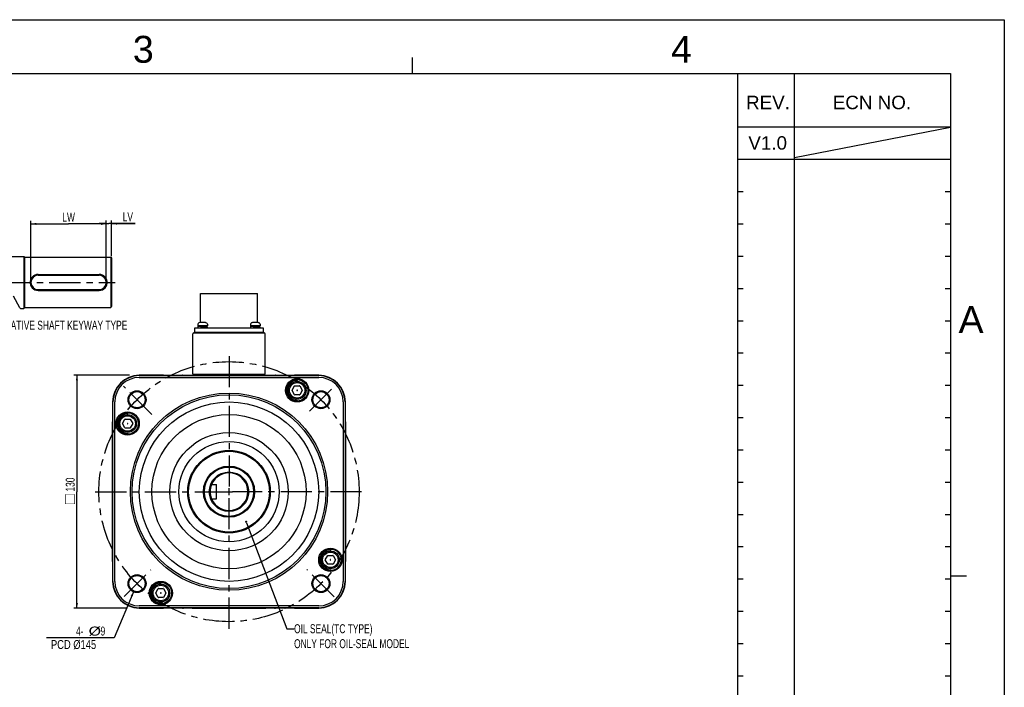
# Model space of a CAD drawing. Header units: millimetres. Extents: x -95 to 535, y -111 to 334.
# Tile 19 of 19: x 261 to 535, y 148 to 334. Entities that reach past the tile are written whole.
import ezdxf
from ezdxf.enums import TextEntityAlignment as Align

# ---------------------------------------------------------------- set-up
doc = ezdxf.new("R2010")
doc.units = ezdxf.units.MM
doc.header["$LTSCALE"] = 23.1
doc.linetypes.add('CENTER', pattern=[0.6, 0.375, -0.075, 0.075, -0.075])
doc.layers.get('0').update_dxf_attribs({"linetype": 'CONTINUOUS'})
for name, color, linetype in [('02___PRT_ALL_AXES', 7, 'CONTINUOUS'), ('3_ALL_AXES', 7, 'CONTINUOUS'), ('7_ALL_FEATURES', 7, 'CONTINUOUS'), ('AXS', 7, 'CONTINUOUS'), ('DEFAULT_1', 7, 'CENTER'), ('DIM', 6, 'CONTINUOUS'), ('DRAWING FRAME', 1, 'CONTINUOUS')]:
    doc.layers.add(name, color=color, linetype=linetype)
doc.styles.add('ARIAL', font='ARIAL.TTF')
doc.styles.get("Standard").update_dxf_attribs({"font": 'txt', "width": 0.7})
doc.dimstyles.new('DIMSTYLE_1', dxfattribs={"dimtxt": 2.5, "dimasz": 1.5, "dimexe": 0.18, "dimexo": 0.0625, "dimgap": 0.09, "dimtad": 1, "dimlfac": 2, "dimdsep": 46, "dimtxsty": 'Standard', "dimblk": '_FILLED', "dimblk1": '_FILLED', "dimblk2": '_FILLED', "dimcen": 0.09, "dimadec": 0, "dimazin": 0, "dimtp": 0.01, "dimtm": 0.01, "dimtfac": 1, "dimtofl": 0, "dimtmove": 0, "dimatfit": 3, "dimldrblk": '_FILLED', "dimfxl": 0, "dimtolj": 1, "dimarcsym": 0})
doc.dimstyles.new('DIMSTYLE_2', dxfattribs={"dimtxt": 2.5, "dimasz": 1.5, "dimexe": 0.18, "dimexo": 0.0625, "dimgap": 0.09, "dimtad": 1, "dimtih": 1, "dimtoh": 1, "dimlfac": 2, "dimdsep": 46, "dimtxsty": 'Standard', "dimblk": '_FILLED', "dimblk1": '_FILLED', "dimblk2": '_FILLED', "dimcen": 0.09, "dimadec": 0, "dimazin": 0, "dimtp": 0.01, "dimtm": 0.01, "dimtfac": 1, "dimtofl": 0, "dimtmove": 0, "dimatfit": 3, "dimldrblk": '_FILLED', "dimfxl": 0, "dimtolj": 1, "dimarcsym": 0})

# ---------------------------------------------------------------- blocks, each defined once
blk = doc.blocks.new('_FILLED')
at = {"color": 0, "linetype": 'ByBlock'}
blk.add_solid([(0, 0), (-1, 0.2), (-1, -0.2)], dxfattribs=at)
blk = doc.blocks.new('*D4')
at = {"color": 7, "linetype": 'Continuous'}
for p, q in [((291.6, 235.32), (276.04, 235.32)), ((276.94, 235.32), (276.94, 202.82)), ((276.94, 170.32), (276.94, 202.82)), ((290.9, 170.32), (276.04, 170.32))]:
    blk.add_line(p, q, dxfattribs=at)
at = {"color": 7, "linetype": 'Continuous', "xscale": 1.5, "yscale": 1.5, "zscale": 1.5}
for p, rotation in [((276.94, 235.32), 90), ((276.94, 170.32), 270)]:
    blk.add_blockref('_FILLED', p, dxfattribs=dict(at, rotation=rotation))
at = {"color": 7, "linetype": 'Continuous', "width": 0.7}
blk.add_text('130', height=2.5, rotation=90, dxfattribs=at).set_placement((276.32, 202.85))
blk = doc.blocks.new('*D6')
at = {"color": 7, "linetype": 'Continuous'}
for p, q in [((292.82, 175.12), (287.29, 162.08)), ((286.54, 162.08), (268.46, 162.08)), ((287.29, 162.08), (286.54, 162.08))]:
    blk.add_line(p, q, dxfattribs=at)
at = {"color": 7, "linetype": 'Continuous', "xscale": 1.5, "yscale": 1.5, "zscale": 1.5, "rotation": 66.9843590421}
blk.add_blockref('_FILLED', (292.82, 175.12), dxfattribs=at)
at = {"color": 7, "linetype": 'Continuous'}
for s, width, p in [('4-', 0.7, (276.71, 162.71)), ('%%c', 1.333333, (280.21, 162.71)), ('9', 0.7, (283.54, 162.71)), ('PCD %%c145', 0.779167, (269.71, 158.96))]:
    blk.add_text(s, height=2.5, dxfattribs=dict(at, width=width)).set_placement(p)
blk = doc.blocks.new('*D11')
at = {"color": 7, "linetype": 'Continuous'}
for p, q in [((264.13, 261.75), (264.13, 278.37)), ((264.13, 277.47), (274.63, 277.47)), ((285.13, 277.47), (274.63, 277.47)), ((285.13, 261.75), (285.13, 278.37))]:
    blk.add_line(p, q, dxfattribs=at)
at = {"color": 7, "linetype": 'Continuous', "xscale": 1.5, "yscale": 1.5, "zscale": 1.5, "rotation": 180}
blk.add_blockref('_FILLED', (264.13, 277.47), dxfattribs=at)
at = {"color": 7, "linetype": 'Continuous', "xscale": 1.5, "yscale": 1.5, "zscale": 1.5}
blk.add_blockref('_FILLED', (285.13, 277.47), dxfattribs=at)
at = {"color": 7, "linetype": 'Continuous', "width": 0.7}
blk.add_text('LW', height=2.5, dxfattribs=at).set_placement((272.88, 278.1))
blk = doc.blocks.new('*D12')
at = {"color": 7, "linetype": 'Continuous'}
for p, q in [((285.13, 277.55), (283.13, 277.55)), ((283.13, 277.55), (285.88, 277.55)), ((285.13, 261.75), (285.13, 278.45)), ((293.21, 277.55), (285.88, 277.55)), ((286.63, 268.5), (286.63, 278.45)), ((286.63, 277.55), (293.21, 277.55))]:
    blk.add_line(p, q, dxfattribs=at)
at = {"color": 7, "linetype": 'Continuous', "xscale": 1.5, "yscale": 1.5, "zscale": 1.5}
blk.add_blockref('_FILLED', (285.13, 277.55), dxfattribs=at)
at = {"color": 7, "linetype": 'Continuous', "xscale": 1.5, "yscale": 1.5, "zscale": 1.5, "rotation": 180}
blk.add_blockref('_FILLED', (286.63, 277.55), dxfattribs=at)
at = {"color": 7, "linetype": 'Continuous', "width": 0.7}
blk.add_text('LV', height=2.5, dxfattribs=at).set_placement((289.71, 278.18))

msp = doc.modelspace()

# ---------------------------------------------------------------- linework, layer by layer
at = {"color": 7, "linetype": 'Continuous'}
for p, q in [((258.6387, 268.4019), (262.1269, 268.4019)), ((262.1269, 268.4019), (262.1269, 253.9019)), ((262.1269, 268.4019), (262.3769, 268.2769)), ((262.3769, 268.2769), (262.3769, 254.0269)), ((286.3769, 268.1519), (286.3769, 254.1519)), ((286.3769, 268.1519), (286.6269, 267.9019)), ((286.6269, 267.9019), (286.6269, 254.4019)), ((266.1269, 263.3888), (283.1269, 263.3888)), ((266.1269, 263.1519), (283.1269, 263.1519)), ((266.1269, 259.1519), (283.1269, 259.1519)), ((266.1269, 258.915), (283.1269, 258.915)), ((261.0152, 254.0535), (259.2555, 257.2807)), ((261.1961, 253.9019), (261.0152, 254.0535)), ((261.1961, 253.9019), (262.1269, 253.9019)), ((262.1269, 253.9019), (262.3769, 254.0269)), ((286.3769, 254.1519), (286.6269, 254.4019)), ((311.2212, 249.9678), (310.8981, 249.8613)), ((311.25, 249.9687), (311.2485, 249.9685)), ((311.2832, 249.9742), (311.2679, 249.9715)), ((311.2997, 249.9772), (311.2821, 249.974)), ((311.3192, 249.981), (311.2993, 249.9771)), ((311.3385, 249.9848), (311.319, 249.9809)), ((311.6493, 250.0296), (311.6838, 250.0266)), ((311.6838, 250.0266), (311.6888, 250.0251)), ((311.7213, 250.0126), (311.6888, 250.0251)), ((311.7641, 249.9901), (311.7205, 250.013)), ((311.788, 249.9738), (311.7634, 249.9905)), ((311.7882, 249.9737), (311.7862, 249.9742)), ((311.7999, 249.9717), (311.7882, 249.9737)), ((311.8668, 249.9685), (311.8393, 249.9686)), ((311.9499, 249.9708), (311.8658, 249.9684)), ((312.0466, 249.9708), (311.9485, 249.9708)), ((312.2062, 249.9738), (312.194, 249.9716)), ((312.2308, 249.9905), (312.2061, 249.9738)), ((312.2737, 250.013), (312.23, 249.9901)), ((312.3054, 250.0251), (312.2729, 250.0126)), ((312.3104, 250.0266), (312.3054, 250.0251)), ((312.3449, 250.0296), (312.3104, 250.0266)), ((312.4414, 250.0195), (312.3449, 250.0296)), ((312.7347, 249.9701), (312.7289, 249.9711)), ((312.7486, 249.9682), (312.7456, 249.9686)), ((312.773, 249.9678), (313.0961, 249.8613)), ((325.9505, 249.9719), (325.9403, 249.9703)), ((325.9609, 249.9738), (325.9492, 249.9717)), ((325.9728, 249.9759), (325.9597, 249.9736)), ((325.986, 249.9784), (325.9719, 249.9758)), ((326.0005, 249.9812), (325.9856, 249.9783)), ((326.0185, 249.9848), (326.0007, 249.9813)), ((326.404, 250.0114), (326.3688, 250.0251)), ((326.4426, 249.991), (326.4039, 250.0115)), ((326.4679, 249.9738), (326.4424, 249.9911)), ((326.4688, 249.9736), (326.4668, 249.9741)), ((326.5278, 249.9684), (326.5078, 249.9691)), ((326.55, 249.9685), (326.5278, 249.9684)), ((326.5591, 249.9688), (326.55, 249.9685)), ((326.6354, 249.9709), (326.5591, 249.9688)), ((326.7195, 249.9709), (326.635, 249.9709)), ((326.7951, 249.9688), (326.7192, 249.9709)), ((326.8051, 249.9685), (326.7951, 249.9688)), ((326.8632, 249.9703), (326.8464, 249.9691)), ((326.8763, 249.9719), (326.8632, 249.9703)), ((326.9119, 249.9912), (326.8863, 249.9738)), ((326.9504, 250.0115), (326.9117, 249.9911)), ((326.9854, 250.0251), (326.9503, 250.0115)), ((327.1267, 250.0189), (327.0249, 250.0296)), ((327.3539, 249.9812), (327.3357, 249.9848)), ((327.3685, 249.9784), (327.3535, 249.9813)), ((327.3819, 249.9758), (327.3685, 249.9784)), ((327.3938, 249.9737), (327.3709, 249.9779)), ((327.4042, 249.9718), (327.3818, 249.9758)), ((327.4122, 249.9705), (327.4009, 249.9724)), ((327.4167, 249.9698), (327.4042, 249.9718)), ((327.4286, 249.9682), (327.4256, 249.9686)), ((327.453, 249.9678), (327.7761, 249.8613)), ((309.5371, 247.0699), (329.1371, 247.0699)), ((310.6452, 249.5101), (310.6221, 249.0699)), ((313.3721, 249.0699), (310.6221, 249.0699)), ((313.349, 249.5101), (313.3721, 249.0699)), ((325.3252, 249.5101), (325.3021, 249.0699)), ((328.0521, 249.0699), (325.3021, 249.0699)), ((328.029, 249.5101), (328.0521, 249.0699)), ((309.2871, 235.5699), (309.2871, 246.8199)), ((329.3871, 235.5699), (329.3871, 246.8199)), ((299.8371, 235.2632), (294.3371, 235.2632)), ((294.3371, 235.1715), (344.3371, 235.1715)), ((294.3371, 234.6628), (344.3371, 234.6628)), ((300.9803, 235.3199), (299.8371, 235.3199)), ((299.8371, 235.3112), (338.8371, 235.3112)), ((303.7303, 235.3199), (303.6939, 235.3199)), ((306.4439, 235.3199), (332.2303, 235.3199)), ((309.2871, 235.5699), (329.3871, 235.5699)), ((309.3371, 235.3699), (309.3371, 235.3949)), ((309.3371, 235.3949), (329.3371, 235.3949)), ((309.3371, 235.3699), (329.3371, 235.3699)), ((329.3371, 235.3699), (329.3371, 235.3949)), ((334.9803, 235.3199), (334.9439, 235.3199)), ((338.8371, 235.3199), (337.6939, 235.3199)), ((338.3354, 233.5604), (338.3354, 233.871)), ((344.3371, 235.2632), (338.8371, 235.2632)), ((336.9137, 231.1085), (337.592, 232.2835)), ((337.592, 229.8585), (336.9137, 231.0335)), ((337.657, 232.321), (339.0138, 232.321)), ((338.2982, 231.1066), (338.286, 231.0855)), ((338.286, 231.0566), (338.2982, 231.0355)), ((338.3476, 231.121), (338.3232, 231.121)), ((338.3232, 231.021), (338.3476, 231.021)), ((338.3848, 231.0855), (338.3726, 231.1066)), ((338.3726, 231.0355), (338.3848, 231.0566)), ((339.0787, 232.2835), (339.7571, 231.1085)), ((339.7571, 231.0335), (339.0787, 229.8585)), ((286.8938, 227.8199), (286.8938, 222.3199)), ((286.9855, 177.8199), (286.9855, 227.8199)), ((287.4942, 177.8199), (287.4942, 227.8199)), ((339.0138, 229.821), (337.657, 229.821)), ((351.18, 227.8199), (351.18, 177.8199)), ((351.6887, 227.8199), (351.6887, 177.8199)), ((351.7804, 222.3199), (351.7804, 227.8199)), ((286.8371, 222.3199), (286.8371, 221.1767)), ((286.8458, 183.3199), (286.8458, 222.3199)), ((289.6642, 221.8557), (290.3426, 223.0307)), ((290.4076, 223.0682), (291.7643, 223.0682)), ((291.086, 224.3075), (291.086, 224.6182)), ((291.8293, 223.0307), (292.5077, 221.8557)), ((351.8284, 222.3199), (351.8284, 183.3199)), ((351.8371, 221.1767), (351.8371, 222.3199)), ((290.3426, 220.6057), (289.6642, 221.7807)), ((291.7643, 220.5682), (290.4076, 220.5682)), ((291.0488, 221.8538), (291.0365, 221.8326)), ((291.0365, 221.8038), (291.0488, 221.7826)), ((291.0982, 221.8682), (291.0737, 221.8682)), ((291.0737, 221.7682), (291.0982, 221.7682)), ((291.1354, 221.8326), (291.1231, 221.8538)), ((291.1231, 221.7826), (291.1354, 221.8038)), ((292.5077, 221.7807), (291.8293, 220.6057)), ((286.8371, 218.4631), (286.8371, 218.4267)), ((351.8371, 218.4267), (351.8371, 218.4631)), ((286.8371, 215.7131), (286.8371, 215.5659)), ((351.8371, 215.5659), (351.8371, 215.7131)), ((286.8371, 213.0739), (286.8371, 192.5659)), ((351.8371, 192.5659), (351.8371, 213.0739)), ((314.4575, 204.8199), (314.3088, 205.0484)), ((314.4575, 204.8199), (315.8371, 204.8199)), ((315.8371, 200.8199), (315.8371, 204.8199)), ((319.3371, 201.8198), (319.3371, 203.8199)), ((314.4575, 200.8199), (314.3088, 200.5913)), ((314.4575, 200.8199), (315.8371, 200.8199)), ((318.337, 202.8199), (320.3371, 202.8199)), ((324.2168, 194.1526), (335.477, 164.6154)), ((286.8371, 190.0739), (286.8371, 189.9267)), ((351.8371, 189.9267), (351.8371, 190.0739)), ((286.8371, 187.2131), (286.8371, 187.1767)), ((351.8371, 187.1767), (351.8371, 187.2131)), ((286.8371, 184.4631), (286.8371, 183.3199)), ((346.1665, 183.8591), (346.8449, 185.0341)), ((346.9098, 185.0716), (348.2666, 185.0716)), ((347.5882, 186.3109), (347.5882, 186.6216)), ((348.3316, 185.0341), (349.01, 183.8591)), ((351.8371, 183.3199), (351.8371, 184.4631)), ((286.8938, 183.3199), (286.8938, 177.8199)), ((346.8449, 182.6091), (346.1665, 183.7841)), ((348.2666, 182.5716), (346.9098, 182.5716)), ((347.551, 183.8572), (347.5388, 183.836)), ((347.5388, 183.8072), (347.551, 183.786)), ((347.6004, 183.8716), (347.576, 183.8716)), ((347.576, 183.7716), (347.6004, 183.7716)), ((347.6376, 183.836), (347.6254, 183.8572)), ((347.6254, 183.786), (347.6376, 183.8072)), ((349.01, 183.7841), (348.3316, 182.6091)), ((351.7804, 177.8199), (351.7804, 183.3199)), ((298.9171, 174.6063), (299.5955, 175.7813)), ((299.6604, 175.8188), (301.0172, 175.8188)), ((300.3388, 177.0581), (300.3388, 177.3688)), ((301.0821, 175.7813), (301.7605, 174.6063)), ((299.5955, 173.3563), (298.9171, 174.5313)), ((301.0172, 173.3188), (299.6604, 173.3188)), ((300.3016, 174.6043), (300.2894, 174.5832)), ((300.2894, 174.5543), (300.3016, 174.5332)), ((300.351, 174.6188), (300.3266, 174.6188)), ((300.3266, 174.5188), (300.351, 174.5188)), ((300.3882, 174.5832), (300.376, 174.6043)), ((300.376, 174.5332), (300.3882, 174.5543)), ((301.7605, 174.5313), (301.0821, 173.3563)), ((344.3371, 170.977), (294.3371, 170.977)), ((344.3371, 170.4683), (294.3371, 170.4683)), ((294.3371, 170.3766), (299.8371, 170.3766)), ((338.8371, 170.3286), (299.8371, 170.3286)), ((299.8371, 170.3199), (300.9803, 170.3199)), ((303.6939, 170.3199), (303.7303, 170.3199)), ((306.4439, 170.3199), (306.5911, 170.3199)), ((309.0831, 170.3199), (329.5911, 170.3199)), ((332.0831, 170.3199), (332.2303, 170.3199)), ((334.9439, 170.3199), (334.9803, 170.3199)), ((337.6939, 170.3199), (338.8371, 170.3199)), ((338.8371, 170.3766), (344.3371, 170.3766)), ((335.477, 164.6154), (337.477, 164.6154))]:
    msp.add_line(p, q, dxfattribs=at)
for points in [[(266.1269, 263.3888), (265.6596, 263.3407), (265.213, 263.1983), (264.8028, 262.9647), (264.4482, 262.6469), (264.1717, 262.2643), (263.9838, 261.8372), (263.8888, 261.3833), (263.8888, 260.9205), (263.9838, 260.4666), (264.1717, 260.0395), (264.4482, 259.6569), (264.8028, 259.3391), (265.213, 259.1055), (265.6596, 258.9631), (266.1269, 258.915)], [(283.1269, 258.915), (283.5942, 258.9631), (284.0407, 259.1055), (284.4509, 259.3391), (284.8055, 259.6569), (285.0821, 260.0395), (285.27, 260.4666), (285.365, 260.9205), (285.365, 261.3833), (285.27, 261.8372), (285.0821, 262.2643), (284.8055, 262.6469), (284.4509, 262.9647), (284.0407, 263.1983), (283.5942, 263.3407), (283.1269, 263.3888)], [(311.2679, 249.9715), (311.2568, 249.9697), (311.2493, 249.9686), (311.2466, 249.9683)], [(311.6493, 250.0296), (311.555, 250.0198), (311.434, 250.0024), (311.3385, 249.9848)], [(311.84, 249.9686), (311.8169, 249.9698), (311.7994, 249.9717)], [(312.1542, 249.9686), (312.1274, 249.9685), (312.0466, 249.9708)], [(312.1948, 249.9717), (312.176, 249.9697), (312.1533, 249.9685)], [(312.2093, 249.9745), (312.2096, 249.9747), (312.2062, 249.9738)], [(312.6557, 249.9848), (312.5624, 250.002), (312.4414, 250.0195)], [(312.6909, 249.9779), (312.6724, 249.9815), (312.6557, 249.9848)], [(312.7408, 249.9692), (312.7322, 249.9705), (312.7209, 249.9724), (312.7071, 249.9749), (312.6909, 249.9779)], [(312.748, 249.9682), (312.7486, 249.9682), (312.7465, 249.9684), (312.7408, 249.9692)], [(325.9417, 249.9705), (325.9333, 249.9692), (325.9283, 249.9685), (325.9264, 249.9683)], [(326.3293, 250.0296), (326.2281, 250.0189), (326.1193, 250.0033), (326.0185, 249.9848)], [(326.3293, 250.0296), (326.3527, 250.0289), (326.3687, 250.0251)], [(326.3514, 250.0289), (326.338, 250.03), (326.3295, 250.0296)], [(326.5079, 249.969), (326.4911, 249.9703), (326.4778, 249.9719), (326.4688, 249.9736)], [(326.8466, 249.9691), (326.827, 249.9684), (326.8051, 249.9685)], [(326.8896, 249.9747), (326.8852, 249.9735), (326.8763, 249.9719)], [(327.0249, 250.0296), (327.0014, 250.0289), (326.9854, 250.0251)], [(327.3357, 249.9848), (327.2356, 250.0032), (327.1267, 250.0189)], [(327.4272, 249.9683), (327.4283, 249.9682), (327.4281, 249.9682), (327.4253, 249.9686), (327.42, 249.9693), (327.4122, 249.9705)]]:
    msp.add_lwpolyline(points, dxfattribs=at)
at = {"color": 7, "linetype": 'Continuous', "const_width": 0.1}
msp.add_lwpolyline([(276.3189, 199.413), (276.3189, 202.0172), (273.7147, 202.0172), (273.7147, 199.413), (276.3189, 199.413)], dxfattribs=at)
at = {"color": 7, "linetype": 'Continuous', "const_width": 0.3}
msp.add_lwpolyline([(323.9599, 194.4329, 1), (324.2599, 194.4329, 1)], format="xyb", close=True, dxfattribs=at)
at = {"color": 7, "linetype": 'Continuous'}
for centre, radius in [((338.3354, 231.071), 3.25), ((338.3354, 231.071), 3), ((338.3354, 231.071), 2.5), ((293.7045, 228.4525), 2.5), ((293.7045, 228.4525), 2.25), ((338.3354, 231.071), 2.155), ((344.9697, 228.4525), 2.5), ((344.9697, 228.4525), 2.25), ((319.3371, 202.8199), 27.5), ((319.3371, 202.8199), 27), ((319.3371, 202.8199), 25), ((291.086, 221.8182), 3.25), ((291.086, 221.8182), 3), ((291.086, 221.8182), 2.5), ((291.086, 221.8182), 2.155), ((319.3371, 202.8199), 21.5), ((319.3371, 202.8199), 16.5), ((319.3371, 202.8199), 14), ((319.3371, 202.8199), 11.5), ((319.3371, 202.8199), 11.25), ((319.3371, 202.8199), 7), ((319.3371, 202.8199), 6.875), ((319.3371, 202.8199), 5.5), ((347.5882, 183.8216), 3.25), ((347.5882, 183.8216), 3), ((347.5882, 183.8216), 2.5), ((347.5882, 183.8216), 2.155), ((293.7045, 177.1873), 2.5), ((293.7045, 177.1873), 2.25), ((344.9697, 177.1873), 2.5), ((344.9697, 177.1873), 2.25), ((300.3388, 174.5688), 3.25), ((300.3388, 174.5688), 3), ((300.3388, 174.5688), 2.5), ((300.3388, 174.5688), 2.155)]:
    msp.add_circle(centre, radius, dxfattribs=at)
for centre, radius, start, end in [((266.1269, 261.1519), 2, 90, 270), ((283.1269, 261.1519), 2, 270, 90), ((311.0446, 249.4891), 0.4, 111.489952, 177), ((311.2471, 249.8712), 0.1, 80.728638, 104.988234), ((312.7471, 249.8712), 0.1, 75.011766, 95.984616), ((312.9496, 249.4891), 0.4, 3, 68.510048), ((325.7246, 249.4891), 0.4, 111.489952, 177), ((326.6771, 247.0699), 3, 104.988234, 111.489952), ((325.9271, 249.8712), 0.1, 84.016076, 104.988234), ((327.4271, 249.8712), 0.1, 75.011766, 95.986658), ((326.6771, 247.0699), 3, 68.510048, 75.011766), ((327.6296, 249.4891), 0.4, 3, 68.510048), ((309.5371, 246.8199), 0.25, 90, 180), ((329.1371, 246.8199), 0.25, 0, 90), ((294.3371, 227.8199), 7.4433, 90, 180), ((294.3371, 227.8199), 7.3516, 90, 180), ((294.3371, 227.8199), 6.8429, 90, 180), ((299.8371, 232.8199), 2.5, 90, 98.345309), ((299.8371, 232.8199), 2.4913, 90, 97.086346), ((300.9803, 234.8199), 0.5, 83.732563, 90), ((303.6939, 234.8199), 0.5, 90, 96.286114), ((303.7303, 234.8199), 0.5, 83.732563, 90), ((306.4439, 234.8199), 0.5, 90, 96.286114), ((332.2303, 234.8199), 0.5, 83.713886, 90), ((334.9439, 234.8199), 0.5, 90, 96.267437), ((334.9803, 234.8199), 0.5, 83.713886, 90), ((337.6939, 234.8199), 0.5, 90, 96.267437), ((338.8371, 232.8199), 2.5, 81.654691, 90), ((338.8371, 232.8199), 2.4913, 82.913654, 90), ((344.3371, 227.8199), 7.4433, 0, 90), ((344.3371, 227.8199), 7.3516, 0, 90), ((344.3371, 227.8199), 6.8429, 0, 90), ((336.9786, 231.071), 0.075, 150, 210), ((337.657, 232.246), 0.075, 90, 150), ((339.0138, 232.246), 0.075, 30, 90), ((339.6922, 231.071), 0.075, 330, 30), ((337.657, 229.896), 0.075, 210, 270), ((339.0138, 229.896), 0.075, 270, 330), ((289.3371, 222.3199), 2.5, 171.654691, 180), ((289.3371, 222.3199), 2.4913, 172.913654, 180), ((290.4076, 222.9932), 0.075, 90, 150), ((291.7643, 222.9932), 0.075, 30, 90), ((349.3371, 222.3199), 2.4913, 0, 7.086346), ((349.3371, 222.3199), 2.5, 0, 8.345309), ((287.3371, 221.1767), 0.5, 180, 186.267437), ((289.7292, 221.8182), 0.075, 150, 210), ((290.4076, 220.6432), 0.075, 210, 270), ((291.7643, 220.6432), 0.075, 270, 330), ((292.4427, 221.8182), 0.075, 330, 30), ((351.3371, 221.1767), 0.5, 353.732563, 360), ((287.3371, 218.4631), 0.5, 173.713886, 180), ((287.3371, 218.4267), 0.5, 180, 186.267437), ((351.3371, 218.4631), 0.5, 0, 6.286114), ((351.3371, 218.4267), 0.5, 353.732563, 360), ((287.3371, 215.7131), 0.5, 173.713886, 180), ((287.3371, 215.5659), 0.5, 180, 186.267437), ((351.3371, 215.7131), 0.5, 0, 6.286114), ((351.3371, 215.5659), 0.5, 353.732563, 360), ((287.3371, 213.0739), 0.5, 173.713886, 180), ((351.3371, 213.0739), 0.5, 0, 6.286114), ((319.3371, 202.8199), 5.25, 202.392688, 157.607312), ((287.3371, 192.5659), 0.5, 180, 186.286114), ((351.3371, 192.5659), 0.5, 353.713886, 360), ((287.3371, 190.0739), 0.5, 173.732563, 180), ((287.3371, 189.9267), 0.5, 180, 186.286114), ((351.3371, 190.0739), 0.5, 0, 6.267437), ((351.3371, 189.9267), 0.5, 353.713886, 360), ((287.3371, 187.2131), 0.5, 173.732563, 180), ((287.3371, 187.1767), 0.5, 180, 186.286114), ((351.3371, 187.2131), 0.5, 0, 6.267437), ((351.3371, 187.1767), 0.5, 353.713886, 360), ((287.3371, 184.4631), 0.5, 173.732563, 180), ((346.9098, 184.9966), 0.075, 90, 150), ((348.2666, 184.9966), 0.075, 30, 90), ((351.3371, 184.4631), 0.5, 0, 6.267437), ((289.3371, 183.3199), 2.5, 180, 188.345309), ((289.3371, 183.3199), 2.4913, 180, 187.086346), ((346.2315, 183.8216), 0.075, 150, 210), ((346.9098, 182.6466), 0.075, 210, 270), ((348.2666, 182.6466), 0.075, 270, 330), ((348.945, 183.8216), 0.075, 330, 30), ((349.3371, 183.3199), 2.4913, 352.913654, 360), ((349.3371, 183.3199), 2.5, 351.654691, 360), ((294.3371, 177.8199), 7.4433, 180, 270), ((294.3371, 177.8199), 7.3516, 180, 270), ((294.3371, 177.8199), 6.8429, 180, 270), ((299.6604, 175.7438), 0.075, 90, 150), ((301.0172, 175.7438), 0.075, 30, 90), ((344.3371, 177.8199), 7.4433, 270, 360), ((344.3371, 177.8199), 7.3516, 270, 360), ((344.3371, 177.8199), 6.8429, 270, 360), ((298.982, 174.5688), 0.075, 150, 210), ((299.6604, 173.3938), 0.075, 210, 270), ((301.0172, 173.3938), 0.075, 270, 330), ((301.6956, 174.5688), 0.075, 330, 30), ((299.8371, 172.8199), 2.5, 261.654691, 270), ((299.8371, 172.8199), 2.4913, 262.913654, 270), ((300.9803, 170.8199), 0.5, 270, 276.267437), ((303.6939, 170.8199), 0.5, 263.713886, 270), ((303.7303, 170.8199), 0.5, 270, 276.267437), ((306.4439, 170.8199), 0.5, 263.713886, 270), ((306.5911, 170.8199), 0.5, 270, 276.267437), ((309.0831, 170.8199), 0.5, 263.713886, 270), ((329.5911, 170.8199), 0.5, 270, 276.286114), ((332.0831, 170.8199), 0.5, 263.732563, 270), ((332.2303, 170.8199), 0.5, 270, 276.286114), ((334.9439, 170.8199), 0.5, 263.732563, 270), ((334.9803, 170.8199), 0.5, 270, 276.286114), ((337.6939, 170.8199), 0.5, 263.732563, 270), ((338.8371, 172.8199), 2.4913, 270, 277.086346), ((338.8371, 172.8199), 2.5, 270, 278.345309)]:
    msp.add_arc(centre, radius, start, end, dxfattribs=at)
for points, start_tangent, end_tangent in [([(338.3354, 233.871), (338.1286, 233.8634), (337.9229, 233.8405), (337.7195, 233.8025), (337.5195, 233.7495), (337.3239, 233.682), (337.1338, 233.6001), (336.9504, 233.5045), (336.7744, 233.3955), (336.607, 233.2739), (336.449, 233.1403), (336.3014, 232.9953), (336.1648, 232.8398), (336.0401, 232.6747), (335.9279, 232.5008), (335.8289, 232.3191), (335.7436, 232.1306), (335.6724, 231.9363), (335.6158, 231.7372), (335.574, 231.5346), (335.5473, 231.3294), (335.5359, 231.1228), (335.5397, 230.9159), (335.5588, 230.7098), (335.593, 230.5058), (335.6423, 230.3048), (335.7062, 230.108), (335.7845, 229.9164), (335.8768, 229.7312), (335.9824, 229.5533), (336.1009, 229.3837), (336.2317, 229.2232), (336.3739, 229.0729), (336.5268, 228.9335), (336.6896, 228.8058), (336.8614, 228.6904), (337.0412, 228.5881), (337.2281, 228.4993), (337.4211, 228.4245), (337.619, 228.3642), (337.8209, 228.3187), (338.0256, 228.2882), (338.2319, 228.2729), (338.4389, 228.2729)], (-1, 0), (0.99931706, 0.0369515)), ([(338.286, 231.0855), (338.2824, 231.0761), (338.2823, 231.0662), (338.286, 231.0566)], (-0.5, -0.8660254), (0.5, -0.8660254)), ([(338.3232, 231.121), (338.3133, 231.1195), (338.3047, 231.1146), (338.2982, 231.1066)], (-1, 0), (-0.5, -0.8660254)), ([(338.2982, 231.0355), (338.3044, 231.0277), (338.313, 231.0226), (338.3232, 231.021)], (0.5, -0.8660254), (1, 0)), ([(338.3726, 231.1066), (338.3663, 231.1144), (338.3577, 231.1194), (338.3476, 231.121)], (-0.5, 0.8660254), (-1, 0)), ([(338.3476, 231.021), (338.3575, 231.0226), (338.3661, 231.0275), (338.3726, 231.0355)], (1, 0), (0.5, 0.8660254)), ([(338.3848, 231.0566), (338.3885, 231.0662), (338.3884, 231.0761), (338.3848, 231.0855)], (0.5, 0.8660254), (-0.5, 0.8660254)), ([(291.086, 224.6182), (290.8792, 224.6105), (290.6735, 224.5876), (290.4701, 224.5496), (290.2701, 224.4967), (290.0745, 224.4291), (289.8844, 224.3473), (289.7009, 224.2516), (289.525, 224.1427), (289.3576, 224.0211), (289.1996, 223.8874), (289.0519, 223.7424), (288.9154, 223.587), (288.7907, 223.4218), (288.6785, 223.248), (288.5795, 223.0663), (288.4942, 222.8777), (288.423, 222.6834), (288.3664, 222.4844), (288.3246, 222.2817), (288.2979, 222.0765), (288.2864, 221.8699), (288.2903, 221.663), (288.3093, 221.457), (288.3436, 221.2529), (288.3928, 221.0519), (288.4568, 220.8551), (288.5351, 220.6636), (288.6273, 220.4784), (288.733, 220.3004), (288.8515, 220.1308), (288.9822, 219.9704), (289.1244, 219.8201), (289.2774, 219.6807), (289.4402, 219.5529), (289.6119, 219.4376), (289.7918, 219.3352), (289.9787, 219.2464), (290.1716, 219.1717), (290.3696, 219.1114), (290.5715, 219.0659), (290.7761, 219.0354), (290.9825, 219.0201), (291.1894, 219.0201)], (-1, 0), (0.99931706, 0.0369515)), ([(291.0365, 221.8326), (291.0329, 221.8233), (291.0329, 221.8133), (291.0365, 221.8038)], (-0.5, -0.8660254), (0.5, -0.8660254)), ([(291.0737, 221.8682), (291.0639, 221.8667), (291.0552, 221.8617), (291.0488, 221.8538)], (-1, 0), (-0.5, -0.8660254)), ([(291.0488, 221.7826), (291.055, 221.7748), (291.0636, 221.7698), (291.0737, 221.7682)], (0.5, -0.8660254), (1, 0)), ([(291.1231, 221.8538), (291.1169, 221.8615), (291.1083, 221.8666), (291.0982, 221.8682)], (-0.5, 0.8660254), (-1, 0)), ([(291.0982, 221.7682), (291.108, 221.7697), (291.1167, 221.7746), (291.1231, 221.7826)], (1, 0), (0.5, 0.8660254)), ([(291.1354, 221.8038), (291.139, 221.8133), (291.139, 221.8233), (291.1354, 221.8326)], (0.5, 0.8660254), (-0.5, 0.8660254)), ([(314.4407, 204.7733), (314.3934, 204.6359), (314.3236, 204.4137), (314.2443, 204.1176), (314.172, 203.7727), (314.1187, 203.4003), (314.0906, 203.0146), (314.0906, 202.6253), (314.1186, 202.2395), (314.172, 201.8671), (314.2443, 201.5222), (314.3236, 201.2261), (314.3934, 201.0039), (314.4407, 200.8665), (314.4574, 200.8199)], (-0.54850877, -0.8361448), (-0.99998573, 0.00534284)), ([(314.4574, 204.8199), (314.4407, 204.7733)], (0.9999857, 0.00534714), (-0.54850877, -0.8361448)), ([(347.5882, 186.6216), (347.3814, 186.6139), (347.1758, 186.5911), (346.9724, 186.553), (346.7723, 186.5001), (346.5768, 186.4325), (346.3867, 186.3507), (346.2032, 186.255), (346.0273, 186.1461), (345.8599, 186.0245), (345.7019, 185.8908), (345.5542, 185.7459), (345.4177, 185.5904), (345.293, 185.4253), (345.1808, 185.2514), (345.0818, 185.0697), (344.9964, 184.8811), (344.9253, 184.6868), (344.8686, 184.4878), (344.8269, 184.2851), (344.8002, 184.0799), (344.7887, 183.8733), (344.7925, 183.6664), (344.8116, 183.4604), (344.8459, 183.2563), (344.8951, 183.0553), (344.9591, 182.8585), (345.0374, 182.667), (345.1296, 182.4818), (345.2353, 182.3038), (345.3538, 182.1342), (345.4845, 181.9738), (345.6267, 181.8235), (345.7796, 181.6841), (345.9424, 181.5563), (346.1142, 181.441), (346.2941, 181.3386), (346.481, 181.2498), (346.6739, 181.1751), (346.8719, 181.1148), (347.0737, 181.0693), (347.2784, 181.0388), (347.4848, 181.0235), (347.6917, 181.0235)], (-1, 0), (0.99931706, 0.0369515)), ([(347.5388, 183.836), (347.5352, 183.8267), (347.5352, 183.8168), (347.5388, 183.8072)], (-0.5, -0.8660254), (0.5, -0.8660254)), ([(347.576, 183.8716), (347.5662, 183.8701), (347.5575, 183.8651), (347.551, 183.8572)], (-1, 0), (-0.5, -0.8660254)), ([(347.551, 183.786), (347.5573, 183.7782), (347.5659, 183.7732), (347.576, 183.7716)], (0.5, -0.8660254), (1, 0)), ([(347.6254, 183.8572), (347.6192, 183.865), (347.6106, 183.87), (347.6004, 183.8716)], (-0.5, 0.8660254), (-1, 0)), ([(347.6004, 183.7716), (347.6103, 183.7731), (347.619, 183.7781), (347.6254, 183.786)], (1, 0), (0.5, 0.8660254)), ([(347.6376, 183.8072), (347.6413, 183.8168), (347.6412, 183.8267), (347.6376, 183.836)], (0.5, 0.8660254), (-0.5, 0.8660254)), ([(300.3388, 177.3688), (300.132, 177.3611), (299.9264, 177.3382), (299.7229, 177.3002), (299.5229, 177.2472), (299.3273, 177.1797), (299.1373, 177.0978), (298.9538, 177.0022), (298.7778, 176.8933), (298.6104, 176.7716), (298.4524, 176.638), (298.3048, 176.493), (298.1682, 176.3375), (298.0435, 176.1724), (297.9314, 175.9985), (297.8323, 175.8168), (297.747, 175.6283), (297.6758, 175.434), (297.6192, 175.235), (297.5774, 175.0323), (297.5507, 174.8271), (297.5393, 174.6205), (297.5431, 174.4136), (297.5622, 174.2076), (297.5964, 174.0035), (297.6457, 173.8025), (297.7096, 173.6057), (297.7879, 173.4142), (297.8802, 173.2289), (297.9858, 173.051), (298.1043, 172.8814), (298.2351, 172.721), (298.3773, 172.5706), (298.5302, 172.4312), (298.693, 172.3035), (298.8648, 172.1881), (299.0446, 172.0858), (299.2315, 171.997), (299.4245, 171.9222), (299.6224, 171.8619), (299.8243, 171.8164), (300.029, 171.7859), (300.2353, 171.7707), (300.4423, 171.7707)], (-1, 0), (0.99931706, 0.0369515)), ([(300.2894, 174.5832), (300.2858, 174.5739), (300.2857, 174.5639), (300.2894, 174.5543)], (-0.5, -0.8660254), (0.5, -0.8660254)), ([(300.3266, 174.6188), (300.3167, 174.6172), (300.3081, 174.6123), (300.3016, 174.6043)], (-1, 0), (-0.5, -0.8660254)), ([(300.3016, 174.5332), (300.3079, 174.5254), (300.3165, 174.5204), (300.3266, 174.5188)], (0.5, -0.8660254), (1, 0)), ([(300.376, 174.6043), (300.3697, 174.6121), (300.3611, 174.6171), (300.351, 174.6188)], (-0.5, 0.8660254), (-1, 0)), ([(300.351, 174.5188), (300.3609, 174.5203), (300.3695, 174.5252), (300.376, 174.5332)], (1, 0), (0.5, 0.8660254)), ([(300.3882, 174.5543), (300.3919, 174.5639), (300.3918, 174.5739), (300.3882, 174.5832)], (0.5, 0.8660254), (-0.5, 0.8660254))]:
    msp.add_spline(points, degree=3, dxfattribs=dict(at, start_tangent=start_tangent, end_tangent=end_tangent))
at = {"layer": '02___PRT_ALL_AXES', "color": 7, "linetype": 'Continuous'}
for p, q in [((262.3769, 268.1519), (286.3769, 268.1519)), ((262.3769, 254.1519), (286.3769, 254.1519))]:
    msp.add_line(p, q, dxfattribs=at)
for radius in [11.25, 7.125]:
    msp.add_circle((319.3371, 202.8199), radius, dxfattribs=at)
at = {"layer": '3_ALL_AXES', "color": 7, "linetype": 'Continuous'}
for p, q in [((311.3996, 249.9961), (311.3996, 258.0399)), ((311.3996, 258.0399), (327.2746, 258.0399)), ((327.2746, 249.996), (327.2746, 258.0399))]:
    msp.add_line(p, q, dxfattribs=at)
at = {"layer": '7_ALL_FEATURES', "color": 7, "linetype": 'Continuous'}
for p, q in [((309.8121, 247.3199), (309.8121, 248.5149)), ((309.8121, 248.5149), (328.8621, 248.5149)), ((309.8121, 247.3199), (328.8621, 247.3199)), ((309.8371, 247.0699), (309.8371, 247.3199)), ((310.6971, 248.8449), (310.6971, 249.0699)), ((310.7968, 248.8449), (310.6971, 248.8449)), ((310.6971, 248.5149), (310.6971, 248.8199)), ((311.2471, 249.0699), (311.2471, 248.8807)), ((313.2971, 248.6449), (313.2971, 249.0199)), ((325.3771, 248.8449), (325.3771, 249.0699)), ((325.4768, 248.8449), (325.3771, 248.8449)), ((325.3771, 248.5149), (325.3771, 248.8199)), ((325.9271, 249.0699), (325.9271, 248.8807)), ((327.9771, 248.6449), (327.9771, 249.0199)), ((328.8371, 247.3199), (328.8371, 247.0699)), ((328.8621, 248.5149), (328.8621, 247.3199)), ((309.8371, 235.3949), (309.8371, 235.5699)), ((309.8371, 235.3199), (309.8371, 235.3699)), ((328.8371, 235.5699), (328.8371, 235.3949)), ((328.8371, 235.3699), (328.8371, 235.3199))]:
    msp.add_line(p, q, dxfattribs=at)
for points, start_tangent, end_tangent in [([(311.9971, 248.9199), (311.9496, 248.9176), (311.8549, 248.9129), (311.761, 248.9083), (311.6683, 248.9036), (311.5773, 248.899), (311.4887, 248.8943), (311.4027, 248.8897), (311.3199, 248.885), (311.2407, 248.8804), (311.1655, 248.8757), (311.0948, 248.8711), (311.0289, 248.8664), (310.9681, 248.8618), (310.9129, 248.8571), (310.8634, 248.8524), (310.82, 248.8478), (310.7829, 248.8431), (310.7522, 248.8385), (310.7282, 248.8338), (310.7109, 248.8292), (310.7006, 248.8245), (310.6971, 248.8199)], (-0.99880308, -0.04891217), (0, -1)), ([(310.6971, 248.8449), (310.7006, 248.8402), (310.7109, 248.8356), (310.7228, 248.8323)], (0, -1), (0.96917391, -0.24637764)), ([(311.8111, 248.5357), (311.761, 248.5333), (311.6683, 248.5286), (311.5773, 248.524), (311.4887, 248.5193), (311.407, 248.5149)], (-0.99877811, -0.04941954), (-0.99849313, -0.05487687)), ([(311.8109, 248.5289), (311.7518, 248.5237), (311.6855, 248.5176), (311.657, 248.5149)], (-0.99618284, -0.08729115), (-0.99549551, -0.09480873)), ([(311.8203, 248.5297), (311.8109, 248.5289)], (-0.99620718, -0.08701296), (-0.99618284, -0.08729115)), ([(311.9971, 248.5449), (311.9496, 248.5426), (311.8549, 248.5379), (311.8111, 248.5357)], (-0.99880308, -0.04891217), (-0.99877811, -0.04941954)), ([(311.9971, 248.5449), (311.9614, 248.5419), (311.8904, 248.5358), (311.8203, 248.5297)], (-0.99641681, -0.08457863), (-0.99620718, -0.08701295)), ([(312.7471, 249.0199), (312.7437, 249.0138), (312.7335, 249.0078), (312.7167, 249.0017), (312.6934, 248.9956), (312.6637, 248.9896), (312.628, 248.9835), (312.5866, 248.9775), (312.5399, 248.9714), (312.4882, 248.9653), (312.4321, 248.9593), (312.3721, 248.9532), (312.3087, 248.9472), (312.2424, 248.9411), (312.1739, 248.935), (312.1038, 248.929), (312.0328, 248.9229), (311.9971, 248.9199)], (0, -1), (-0.99641681, -0.08457863)), ([(313.2971, 249.0199), (313.2936, 249.0152), (313.2832, 249.0106), (313.266, 249.0059), (313.242, 249.0013), (313.2113, 248.9966), (313.1742, 248.992), (313.1308, 248.9873), (313.0813, 248.9827), (313.026, 248.978), (312.9653, 248.9734), (312.8994, 248.9687), (312.8287, 248.9641), (312.7535, 248.9594), (312.6743, 248.9548), (312.5915, 248.9501), (312.5055, 248.9455), (312.4168, 248.9408), (312.3259, 248.9362), (312.2332, 248.9315), (312.1393, 248.9269), (312.0446, 248.9222), (311.9971, 248.9199)], (0, -1), (-0.99880308, -0.04891217)), ([(313.2971, 248.6449), (313.2936, 248.6402), (313.2832, 248.6356), (313.266, 248.6309), (313.242, 248.6263), (313.2113, 248.6216), (313.1742, 248.617), (313.1308, 248.6123), (313.0813, 248.6077), (313.026, 248.603), (312.9653, 248.5984), (312.8994, 248.5937), (312.8287, 248.5891), (312.7535, 248.5844), (312.6743, 248.5798), (312.5915, 248.5751), (312.5055, 248.5705), (312.4168, 248.5658), (312.3259, 248.5612), (312.2332, 248.5565), (312.1393, 248.5519), (312.0446, 248.5472), (311.9971, 248.5449)], (0, -1), (-0.99880308, -0.04891217)), ([(312.9159, 249.0699), (312.9653, 249.0664), (313.026, 249.0618), (313.0813, 249.0571), (313.1308, 249.0524), (313.1742, 249.0478), (313.2113, 249.0431), (313.242, 249.0385), (313.266, 249.0338), (313.2832, 249.0292), (313.2936, 249.0245), (313.2971, 249.0199)], (0.99761316, -0.06905063), (0, -1)), ([(326.6771, 248.9199), (326.6296, 248.9176), (326.5349, 248.9129), (326.441, 248.9083), (326.3483, 248.9036), (326.2573, 248.899), (326.1687, 248.8943), (326.0827, 248.8897), (325.9999, 248.885), (325.9207, 248.8804), (325.8455, 248.8757), (325.7748, 248.8711), (325.7089, 248.8664), (325.6481, 248.8618), (325.5929, 248.8571), (325.5434, 248.8524), (325.5, 248.8478), (325.4629, 248.8431), (325.4322, 248.8385), (325.4082, 248.8338), (325.3909, 248.8292), (325.3806, 248.8245), (325.3771, 248.8199)], (-0.99880308, -0.04891217), (0, -1)), ([(325.3771, 248.8449), (325.3806, 248.8402), (325.3909, 248.8356), (325.4028, 248.8323)], (0, -1), (0.96917391, -0.24637764)), ([(326.6771, 248.5449), (326.6296, 248.5426), (326.5349, 248.5379), (326.441, 248.5333), (326.3483, 248.5286), (326.2573, 248.524), (326.1687, 248.5193), (326.087, 248.5149)], (-0.99880308, -0.04891217), (-0.99849313, -0.05487687)), ([(326.6771, 248.5449), (326.6414, 248.5419), (326.5704, 248.5358), (326.5003, 248.5297), (326.4318, 248.5237), (326.3655, 248.5176), (326.337, 248.5149)], (-0.99641681, -0.08457863), (-0.99549551, -0.09480873)), ([(327.4271, 249.0199), (327.4237, 249.0138), (327.4135, 249.0078), (327.3967, 249.0017), (327.3734, 248.9956), (327.3437, 248.9896), (327.308, 248.9835), (327.2666, 248.9775), (327.2199, 248.9714), (327.1682, 248.9653), (327.1121, 248.9593), (327.0521, 248.9532), (326.9887, 248.9472), (326.9224, 248.9411), (326.8539, 248.935), (326.7838, 248.929), (326.7128, 248.9229), (326.6771, 248.9199)], (0, -1), (-0.99641681, -0.08457863)), ([(327.9771, 249.0199), (327.9736, 249.0152), (327.9632, 249.0106), (327.946, 249.0059), (327.922, 249.0013), (327.8913, 248.9966), (327.8542, 248.992), (327.8108, 248.9873), (327.7613, 248.9827), (327.706, 248.978), (327.6453, 248.9734), (327.5794, 248.9687), (327.5087, 248.9641), (327.4335, 248.9594), (327.3543, 248.9548), (327.2715, 248.9501), (327.1855, 248.9455), (327.0968, 248.9408), (327.0059, 248.9362), (326.9132, 248.9315), (326.8193, 248.9269), (326.7246, 248.9222), (326.6771, 248.9199)], (0, -1), (-0.99880308, -0.04891217)), ([(327.9771, 248.6449), (327.9736, 248.6402), (327.9632, 248.6356), (327.946, 248.6309), (327.922, 248.6263), (327.8913, 248.6216), (327.8542, 248.617), (327.8108, 248.6123), (327.7613, 248.6077), (327.706, 248.603), (327.6453, 248.5984), (327.5794, 248.5937), (327.5087, 248.5891), (327.4335, 248.5844), (327.3543, 248.5798), (327.2715, 248.5751), (327.1855, 248.5705), (327.0968, 248.5658), (327.0059, 248.5612), (326.9132, 248.5565), (326.8193, 248.5519), (326.7246, 248.5472), (326.6771, 248.5449)], (0, -1), (-0.99880308, -0.04891217)), ([(327.5959, 249.0699), (327.6453, 249.0664), (327.706, 249.0618), (327.7613, 249.0571), (327.8108, 249.0524), (327.8542, 249.0478), (327.8913, 249.0431), (327.922, 249.0385), (327.946, 249.0338), (327.9632, 249.0292), (327.9736, 249.0245), (327.9771, 249.0199)], (0.99761316, -0.06905063), (0, -1))]:
    msp.add_spline(points, degree=3, dxfattribs=dict(at, start_tangent=start_tangent, end_tangent=end_tangent))
at = {"layer": 'AXS', "color": 7, "linetype": 'Continuous'}
for p, q in [((311.2471, 249.0699), (311.2471, 248.8807)), ((312.7471, 249.0699), (312.7471, 249.0199)), ((312.7471, 248.584), (312.7471, 248.5149)), ((325.9271, 249.0699), (325.9271, 248.8807)), ((327.4271, 249.0699), (327.4271, 249.0199)), ((327.4271, 248.584), (327.4271, 248.5149))]:
    msp.add_line(p, q, dxfattribs=at)
at = {"layer": 'DEFAULT_1', "color": 7, "linetype": 'CENTER'}
for p, q in [((255.3769, 261.1519), (287.6269, 261.1519)), ((319.3371, 240.6187), (319.3371, 203.8199)), ((297.8298, 224.3272), (289.9608, 232.1962)), ((341.7916, 225.2744), (348.7134, 232.1962)), ((282.0588, 202.8199), (318.337, 202.8199)), ((319.3371, 164.6134), (319.3371, 201.8198)), ((356.2847, 202.8199), (320.3371, 202.8199)), ((290.074, 173.5568), (297.5401, 181.0229)), ((348.6092, 173.5478), (341.0357, 181.1213))]:
    msp.add_line(p, q, dxfattribs=at)
msp.add_circle((319.3371, 202.8199), 36.2501, dxfattribs=at)
at = {"layer": 'DRAWING FRAME', "color": 4}
for p, q in [((-94.5553, 334.3981), (535.4447, 334.3981)), ((535.4447, 334.3981), (535.4447, -111.1019)), ((535.4447, 334.3981), (535.4447, -111.1019))]:
    msp.add_line(p, q, dxfattribs=at)
at = {"layer": 'DRAWING FRAME', "color": 3}
for p, q in [((370.4447, 319.3981), (370.4447, 323.8981)), ((-79.5553, 319.3981), (520.4447, 319.3981)), ((461.1947, -28.6019), (461.1947, 319.3981)), ((476.9447, -28.6019), (476.9447, 319.3981)), ((520.4447, 319.3981), (520.4447, -96.1019)), ((520.4447, 304.3981), (461.1947, 304.3981)), ((476.9447, 295.9981), (520.4447, 304.3981)), ((520.4447, 295.3981), (461.1947, 295.3981)), ((462.6947, 286.3981), (461.1947, 286.3981)), ((520.4447, 286.3981), (518.9447, 286.3981)), ((462.6947, 277.3981), (461.1947, 277.3981)), ((520.4447, 277.3981), (518.9447, 277.3981)), ((462.6947, 268.3981), (461.1947, 268.3981)), ((520.4447, 268.3981), (518.9447, 268.3981)), ((462.6947, 259.3981), (461.1947, 259.3981)), ((520.4447, 259.3981), (518.9447, 259.3981)), ((462.6947, 250.3981), (461.1947, 250.3981)), ((520.4447, 250.3981), (518.9447, 250.3981)), ((462.6947, 241.3981), (461.1947, 241.3981)), ((520.4447, 241.3981), (518.9447, 241.3981)), ((462.6947, 232.3981), (461.1947, 232.3981)), ((520.4447, 232.3981), (518.9447, 232.3981)), ((462.6947, 223.3981), (461.1947, 223.3981)), ((520.4447, 223.3981), (518.9447, 223.3981)), ((462.6947, 214.3981), (461.1947, 214.3981)), ((520.4447, 214.3981), (518.9447, 214.3981)), ((462.6947, 205.3981), (461.1947, 205.3981)), ((520.4447, 205.3981), (518.9447, 205.3981)), ((462.6947, 196.3981), (461.1947, 196.3981)), ((520.4447, 196.3981), (518.9447, 196.3981)), ((462.6947, 187.3981), (461.1947, 187.3981)), ((520.4447, 187.3981), (518.9447, 187.3981)), ((462.6947, 178.3981), (461.1947, 178.3981)), ((520.4447, 178.3981), (518.9447, 178.3981)), ((520.4447, 179.3981), (524.9447, 179.3981)), ((520.4447, 179.3981), (524.9447, 179.3981)), ((462.6947, 169.3981), (461.1947, 169.3981)), ((520.4447, 169.3981), (518.9447, 169.3981)), ((462.6947, 160.3981), (461.1947, 160.3981)), ((520.4447, 160.3981), (518.9447, 160.3981)), ((462.6947, 151.3981), (461.1947, 151.3981)), ((520.4447, 151.3981), (518.9447, 151.3981))]:
    msp.add_line(p, q, dxfattribs=at)

# ---------------------------------------------------------------- texts
at = {"color": 7, "linetype": 'Continuous', "width": 0.7}
msp.add_text('ALTERNATIVE SHAFT KEYWAY TYPE', height=2.5, dxfattribs=at).set_placement((249.2542, 247.9721))
at = {"color": 7, "linetype": 'Continuous', "lineweight": 0, "insert": (337.477, 165.8654), "char_height": 2.5, "width": 40.25, "attachment_point": 1}
msp.add_mtext('OIL SEAL(TC TYPE)\\PONLY FOR OIL-SEAL MODEL', dxfattribs=at)
at = {"layer": 'DIM', "style": 'ARIAL'}
msp.add_text('V1.0', height=3.75, dxfattribs=at).set_placement((464.1025, 298.1712))
at = {"layer": 'DRAWING FRAME', "color": 1, "style": 'ARIAL'}
for s, p in [('3', (295.4536, 326.1411)), ('4', (445.4536, 326.1411)), ('A', (526.1821, 250.7911))]:
    msp.add_text(s, height=7.5, dxfattribs=at).set_placement(p, align=Align.MIDDLE)
for s, p in [('REV.', (463.4573, 309.4471)), ('ECN NO.', (487.6321, 309.4471))]:
    msp.add_text(s, height=3.75, dxfattribs=at).set_placement(p)

# ---------------------------------------------------------------- dimensions: what is measured, and where the dimension line sits
at = {"color": 7, "linetype": 'Continuous'}
dim = msp.add_linear_dim(base=(285.1269, 277.4719), p1=(264.1269, 261.7519), p2=(285.1269, 261.7519), text='LW', dimstyle='DIMSTYLE_1', dxfattribs=at)
dim.commit()
dim.dimension.update_dxf_attribs({"geometry": '*D11', "text_midpoint": (274.6269, 279.3469), "dimtype": 128})
dim = msp.add_linear_dim(base=(285.1269, 277.5541), p1=(286.6269, 268.5019), p2=(285.1269, 261.7519), angle=180, text='LV', dimstyle='DIMSTYLE_1', dxfattribs=at)
dim.commit()
dim.dimension.update_dxf_attribs({"geometry": '*D12', "text_midpoint": (291.4613, 279.4291), "dimtype": 128})
dim = msp.add_linear_dim(base=(276.9439, 235.3199), p1=(290.8957, 170.3199), p2=(291.6027, 235.3199), angle=90, dimstyle='DIMSTYLE_1', dxfattribs=at)
dim.commit()
dim.dimension.update_dxf_attribs({"geometry": '*D4', "text_midpoint": (275.0689, 205.4755), "dimtype": 128})
dim = msp.add_diameter_dim_2p(p1=(292.8248, 175.1164), p2=(294.5842, 179.2582), text='4-<>\\PPCD %%c145', dimstyle='DIMSTYLE_2', dxfattribs=at)
dim.commit()
dim.dimension.update_dxf_attribs({"geometry": '*D6', "text_midpoint": (277.4971, 162.0843), "dimtype": 131})

doc.saveas('drawing.dxf')
